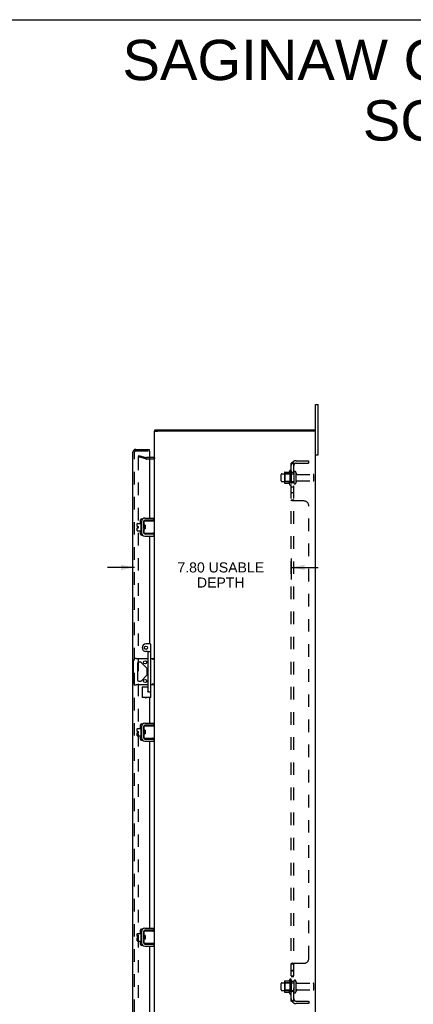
# Model space of a CAD drawing. Header units: inches. Extents: x 0 to 113, y 0 to 73.
# Tile 6 of 7: x 57 to 76, y 24 to 73. Entities that reach past the tile are written whole.
import ezdxf

# ---------------------------------------------------------------- set-up
doc = ezdxf.new("R2010")
doc.units = ezdxf.units.IN
doc.header["$LTSCALE"] = 6.233333
doc.header["$MEASUREMENT"] = 0
doc.linetypes.add('HIDDEN', pattern=[0.2, 0.1, -0.1])
doc.layers.get('0').update_dxf_attribs({"linetype": 'CONTINUOUS'})
for name, color, linetype in [('DEFAULT_2', 8, 'HIDDEN'), ('DIMENSIONS', 7, 'CONTINUOUS'), ('DOOR_ASSEMBLY', 7, 'CONTINUOUS'), ('SUBPANEL', 7, 'CONTINUOUS')]:
    doc.layers.add(name, color=color, linetype=linetype)
doc.styles.get("Standard").update_dxf_attribs({"font": 'arial.ttf'})
doc.dimstyles.new('DIMSTYLE_1', dxfattribs={"dimtxt": 0.5, "dimasz": 0.666667, "dimexe": 0.09, "dimexo": 0.07, "dimgap": 0.0375, "dimtad": 0, "dimtih": 1, "dimtoh": 1, "dimzin": 4, "dimdsep": 46, "dimtxsty": 'Standard', "dimblk": '_FILLED', "dimblk1": '_FILLED', "dimblk2": '_FILLED', "dimcen": 0.09, "dimadec": 3, "dimazin": 1, "dimtfac": 1, "dimtdec": 3, "dimtofl": 0, "dimtmove": 0, "dimatfit": 3, "dimldrblk": '_FILLED', "dimfxl": 0, "dimtolj": 1, "dimtzin": 4, "dimarcsym": 0})

# ---------------------------------------------------------------- blocks, each defined once
blk = doc.blocks.new('_FILLED')
at = {"color": 0, "linetype": 'ByBlock'}
blk.add_solid([(0, 0), (-1, 0.2), (-1, -0.2)], dxfattribs=at)
blk = doc.blocks.new('*D5')
at = {"layer": 'DIMENSIONS', "color": 2, "linetype": 'Continuous'}
for p, q in [((70.165, 46.596), (70.165, 45.557)), ((62.367, 46.157), (61.034, 46.157)), ((70.165, 46.157), (71.499, 46.157))]:
    blk.add_line(p, q, dxfattribs=at)
at = {"layer": 'DIMENSIONS', "color": 2, "linetype": 'Continuous', "xscale": 0.6666666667, "yscale": 0.6666666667, "zscale": 0.6666666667}
blk.add_blockref('_FILLED', (62.367, 46.157), dxfattribs=at)
at = {"layer": 'DIMENSIONS', "color": 2, "linetype": 'Continuous', "xscale": 0.6666666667, "yscale": 0.6666666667, "zscale": 0.6666666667, "rotation": 180}
blk.add_blockref('_FILLED', (70.165, 46.157), dxfattribs=at)
at = {"layer": 'DIMENSIONS', "color": 2, "linetype": 'Continuous', "insert": (66.661, 46.407), "char_height": 0.5, "width": 4.30297, "attachment_point": 2, "line_spacing_factor": 0.9}
blk.add_mtext('7.80 USABLE\\PDEPTH', dxfattribs=at)

msp = doc.modelspace()

# ---------------------------------------------------------------- linework, layer by layer
at = {"color": 7, "linetype": 'Continuous'}
for p, q in [((0, 73.333), (113.333, 73.333)), ((71.365, 54.235), (71.5, 54.235)), ((71.5, 51.735), (71.5, 54.235)), ((63.365, 52.91), (63.52, 52.91)), ((63.385, 52.91), (63.385, 52.985)), ((71.365, 52.91), (71.218, 52.91)), ((71.335, 52.91), (71.335, 52.985)), ((71.365, 51.735), (71.5, 51.735)), ((62.688, 48.403), (62.688, 47.916)), ((62.698, 48.413), (62.718, 48.413)), ((62.728, 48.473), (62.731, 48.473)), ((62.832, 48.442), (62.832, 47.877)), ((62.836, 48.277), (62.836, 48.462)), ((62.846, 48.472), (63.365, 48.472)), ((63.332, 48.502), (62.892, 48.502)), ((63.332, 48.502), (63.332, 48.606)), ((63.365, 47.847), (63.365, 48.472)), ((62.513, 48.194), (62.513, 48.33)), ((62.513, 48.194), (62.581, 48.194)), ((62.513, 47.98), (62.513, 48.126)), ((62.513, 48.126), (62.581, 48.126)), ((62.523, 48.34), (62.688, 48.34)), ((62.523, 47.97), (62.688, 47.97)), ((62.581, 48.126), (62.581, 48.194)), ((62.698, 47.906), (62.718, 47.906)), ((62.836, 48.271), (62.832, 48.278)), ((62.832, 48.07), (62.839, 48.058)), ((62.836, 47.857), (62.836, 48.042)), ((62.896, 48.252), (62.846, 48.252)), ((62.896, 48.067), (62.846, 48.067)), ((62.854, 48.24), (62.847, 48.252)), ((62.859, 48.252), (62.853, 48.242)), ((62.867, 48.148), (62.864, 48.172)), ((62.872, 48.067), (62.878, 48.077)), ((62.877, 48.079), (62.884, 48.067)), ((62.896, 48.252), (62.896, 48.067)), ((62.728, 47.846), (62.731, 47.846)), ((63.365, 47.847), (62.846, 47.847)), ((62.892, 47.817), (63.332, 47.817)), ((63.293, 47.854), (63.285, 47.857)), ((63.332, 47.817), (63.332, 47.713)), ((62.454, 41.641), (63.05, 41.641)), ((63.19, 41.641), (63.365, 41.641)), ((62.329, 40.454), (62.329, 41.516)), ((62.52, 41.387), (62.52, 40.582)), ((62.682, 41.45), (62.583, 41.45)), ((62.992, 41.165), (62.726, 41.431)), ((63.01, 40.848), (63.01, 41.121)), ((62.726, 40.538), (62.992, 40.804)), ((63.05, 40.329), (62.454, 40.329)), ((62.583, 40.52), (62.682, 40.52)), ((63.365, 40.329), (63.19, 40.329)), ((62.513, 38.019), (62.513, 38.155)), ((62.523, 38.165), (62.688, 38.165)), ((62.688, 38.228), (62.688, 37.741)), ((62.698, 38.238), (62.718, 38.238)), ((62.728, 38.298), (62.731, 38.298)), ((62.832, 38.267), (62.832, 37.702)), ((62.836, 38.102), (62.836, 38.287)), ((62.846, 38.297), (63.365, 38.297)), ((63.332, 38.327), (62.892, 38.327)), ((63.332, 38.327), (63.332, 38.431)), ((63.365, 37.672), (63.365, 38.297)), ((62.513, 38.019), (62.581, 38.019)), ((62.513, 37.805), (62.513, 37.951)), ((62.513, 37.951), (62.581, 37.951)), ((62.523, 37.795), (62.688, 37.795)), ((62.581, 37.951), (62.581, 38.019)), ((62.698, 37.731), (62.718, 37.731)), ((62.728, 37.671), (62.731, 37.671)), ((62.836, 38.096), (62.832, 38.103)), ((62.832, 37.895), (62.839, 37.883)), ((62.836, 37.682), (62.836, 37.867)), ((62.896, 38.077), (62.846, 38.077)), ((62.896, 37.892), (62.846, 37.892)), ((63.365, 37.672), (62.846, 37.672)), ((62.854, 38.065), (62.847, 38.077)), ((62.859, 38.077), (62.853, 38.067)), ((62.867, 37.973), (62.864, 37.997)), ((62.872, 37.892), (62.878, 37.902)), ((62.877, 37.904), (62.884, 37.892)), ((62.892, 37.642), (63.332, 37.642)), ((62.896, 38.077), (62.896, 37.892)), ((63.293, 37.679), (63.285, 37.682)), ((63.332, 37.642), (63.332, 37.538)), ((62.513, 27.844), (62.513, 27.98)), ((62.523, 27.99), (62.688, 27.99)), ((62.688, 28.053), (62.688, 27.566)), ((62.698, 28.063), (62.718, 28.063)), ((62.728, 28.123), (62.731, 28.123)), ((62.832, 28.092), (62.832, 27.527)), ((62.836, 27.921), (62.832, 27.928)), ((62.836, 27.927), (62.836, 28.112)), ((62.846, 28.122), (63.365, 28.122)), ((62.896, 27.902), (62.846, 27.902)), ((62.854, 27.89), (62.847, 27.902)), ((62.859, 27.902), (62.853, 27.892)), ((63.332, 28.152), (62.892, 28.152)), ((62.896, 27.902), (62.896, 27.717)), ((63.332, 28.152), (63.332, 28.256)), ((63.365, 27.497), (63.365, 28.122)), ((62.513, 27.844), (62.581, 27.844)), ((62.513, 27.776), (62.581, 27.776)), ((62.513, 27.63), (62.513, 27.776)), ((62.523, 27.62), (62.688, 27.62)), ((62.581, 27.776), (62.581, 27.844)), ((62.698, 27.556), (62.718, 27.556)), ((62.728, 27.496), (62.731, 27.496)), ((62.832, 27.72), (62.839, 27.708)), ((62.836, 27.507), (62.836, 27.692)), ((62.896, 27.717), (62.846, 27.717)), ((63.365, 27.497), (62.846, 27.497)), ((62.867, 27.798), (62.864, 27.822)), ((62.872, 27.717), (62.878, 27.727)), ((62.877, 27.729), (62.884, 27.717)), ((62.892, 27.467), (63.332, 27.467)), ((63.293, 27.504), (63.285, 27.507)), ((63.332, 27.467), (63.332, 27.363))]:
    msp.add_line(p, q, dxfattribs=at)
at = {"color": 3, "linetype": 'Continuous'}
for p, q in [((71.365, 21.735), (71.365, 54.235)), ((63.365, 48.472), (63.365, 52.91)), ((63.385, 52.985), (71.335, 52.985)), ((71.21, 52.91), (63.52, 52.91)), ((63.295, 51.61), (63.117, 51.61)), ((62.728, 48.473), (62.728, 47.846)), ((62.892, 48.606), (63.332, 48.606)), ((62.892, 47.713), (63.332, 47.713)), ((63.365, 38.297), (63.365, 47.847)), ((62.728, 38.298), (62.728, 37.671)), ((62.892, 38.431), (63.332, 38.431)), ((63.365, 28.122), (63.365, 37.672)), ((62.892, 37.538), (63.332, 37.538)), ((62.728, 28.123), (62.728, 27.496)), ((62.892, 28.256), (63.332, 28.256)), ((62.892, 27.363), (63.332, 27.363)), ((63.365, 23.06), (63.365, 27.497))]:
    msp.add_line(p, q, dxfattribs=at)
at = {"color": 7, "linetype": 'Continuous'}
for points in [[(63.285, 48.462), (63.293, 48.465), (63.296, 48.466), (63.299, 48.467), (63.302, 48.468), (63.305, 48.469), (63.308, 48.469), (63.311, 48.47), (63.313, 48.471), (63.316, 48.471), (63.318, 48.472), (63.32, 48.472), (63.322, 48.472), (63.324, 48.472)], [(62.839, 48.183), (62.838, 48.194), (62.838, 48.204), (62.837, 48.214), (62.836, 48.224), (62.835, 48.233), (62.835, 48.241), (62.834, 48.249), (62.833, 48.256), (62.833, 48.263), (62.832, 48.269), (62.832, 48.269)], [(62.836, 48.277), (62.836, 48.275), (62.836, 48.273), (62.836, 48.272), (62.836, 48.27), (62.837, 48.269), (62.837, 48.267), (62.837, 48.266), (62.837, 48.265), (62.838, 48.263), (62.838, 48.262), (62.838, 48.261), (62.839, 48.26), (62.839, 48.259), (62.84, 48.258), (62.84, 48.257), (62.841, 48.256), (62.841, 48.255), (62.842, 48.255), (62.842, 48.254), (62.843, 48.253), (62.844, 48.253), (62.844, 48.252), (62.845, 48.252), (62.846, 48.252)], [(62.846, 48.067), (62.845, 48.067), (62.844, 48.067), (62.844, 48.066), (62.843, 48.066), (62.842, 48.065), (62.842, 48.065), (62.841, 48.064), (62.841, 48.063), (62.84, 48.062), (62.84, 48.061), (62.839, 48.06), (62.839, 48.059), (62.839, 48.058), (62.838, 48.057), (62.838, 48.056), (62.837, 48.055), (62.837, 48.053), (62.837, 48.052), (62.837, 48.05), (62.836, 48.049), (62.836, 48.047), (62.836, 48.046), (62.836, 48.044), (62.836, 48.042)], [(62.842, 48.129), (62.841, 48.151), (62.839, 48.183)], [(62.847, 48.067), (62.847, 48.073), (62.846, 48.081), (62.845, 48.09), (62.844, 48.099), (62.844, 48.109), (62.843, 48.119), (62.842, 48.129)], [(62.864, 48.172), (62.863, 48.18), (62.863, 48.188), (62.862, 48.195), (62.861, 48.202), (62.86, 48.209), (62.859, 48.215), (62.859, 48.221), (62.858, 48.226), (62.857, 48.23), (62.856, 48.234), (62.856, 48.237), (62.855, 48.239), (62.854, 48.24)], [(62.877, 48.079), (62.876, 48.08), (62.875, 48.082), (62.875, 48.085), (62.874, 48.089), (62.873, 48.093), (62.872, 48.099), (62.871, 48.104), (62.871, 48.11), (62.87, 48.117), (62.869, 48.124), (62.868, 48.132), (62.867, 48.14), (62.867, 48.148)], [(62.889, 48.183), (62.888, 48.194), (62.888, 48.204), (62.887, 48.214), (62.886, 48.224), (62.885, 48.233), (62.885, 48.242), (62.884, 48.249), (62.884, 48.252)], [(62.892, 48.129), (62.891, 48.151), (62.889, 48.183)], [(62.896, 48.08), (62.896, 48.081), (62.895, 48.089), (62.894, 48.099), (62.894, 48.108), (62.893, 48.118), (62.892, 48.129)], [(63.324, 47.847), (63.322, 47.847), (63.32, 47.847), (63.318, 47.848), (63.316, 47.848), (63.313, 47.848), (63.311, 47.849), (63.308, 47.85), (63.305, 47.85), (63.302, 47.851), (63.299, 47.852), (63.296, 47.853), (63.293, 47.854)], [(63.359, 41.641), (63.356, 41.64), (63.352, 41.639), (63.347, 41.637), (63.343, 41.634), (63.338, 41.631), (63.332, 41.627), (63.327, 41.623), (63.321, 41.619), (63.315, 41.615), (63.309, 41.61), (63.303, 41.605), (63.297, 41.6), (63.29, 41.595), (63.284, 41.59), (63.278, 41.585), (63.272, 41.581)], [(63.29, 40.374), (63.278, 40.384), (63.272, 40.389)], [(63.359, 40.329), (63.356, 40.329), (63.352, 40.33), (63.347, 40.332), (63.343, 40.335), (63.338, 40.338), (63.332, 40.342), (63.327, 40.346), (63.321, 40.35), (63.315, 40.354), (63.309, 40.359), (63.303, 40.364), (63.297, 40.369), (63.29, 40.374)], [(63.285, 38.287), (63.293, 38.29), (63.296, 38.291), (63.299, 38.292), (63.302, 38.293), (63.305, 38.294), (63.308, 38.294), (63.311, 38.295), (63.313, 38.296), (63.316, 38.296), (63.318, 38.297), (63.32, 38.297), (63.322, 38.297), (63.324, 38.297)], [(62.839, 38.008), (62.838, 38.019), (62.838, 38.029), (62.837, 38.039), (62.836, 38.049), (62.835, 38.058), (62.835, 38.066), (62.834, 38.074), (62.833, 38.081), (62.833, 38.088), (62.832, 38.094), (62.832, 38.094)], [(62.836, 38.102), (62.836, 38.1), (62.836, 38.098), (62.836, 38.097), (62.836, 38.095), (62.837, 38.094), (62.837, 38.092), (62.837, 38.091), (62.837, 38.09), (62.838, 38.088), (62.838, 38.087), (62.838, 38.086), (62.839, 38.085), (62.839, 38.084), (62.84, 38.083), (62.84, 38.082), (62.841, 38.081), (62.841, 38.08), (62.842, 38.08), (62.842, 38.079), (62.843, 38.078), (62.844, 38.078), (62.844, 38.077), (62.845, 38.077), (62.846, 38.077)], [(62.846, 37.892), (62.845, 37.892), (62.844, 37.892), (62.844, 37.891), (62.843, 37.891), (62.842, 37.89), (62.842, 37.89), (62.841, 37.889), (62.841, 37.888), (62.84, 37.887), (62.84, 37.886), (62.839, 37.885), (62.839, 37.884), (62.839, 37.883), (62.838, 37.882), (62.838, 37.881), (62.837, 37.88), (62.837, 37.878), (62.837, 37.877), (62.837, 37.875), (62.836, 37.874), (62.836, 37.872), (62.836, 37.871), (62.836, 37.869), (62.836, 37.867)], [(62.842, 37.954), (62.841, 37.976), (62.839, 38.008)], [(62.847, 37.892), (62.847, 37.898), (62.846, 37.906), (62.845, 37.915), (62.844, 37.924), (62.844, 37.934), (62.843, 37.944), (62.842, 37.954)], [(62.864, 37.997), (62.863, 38.005), (62.863, 38.013), (62.862, 38.02), (62.861, 38.027), (62.86, 38.034), (62.859, 38.04), (62.859, 38.046), (62.858, 38.051), (62.857, 38.055), (62.856, 38.059), (62.856, 38.062), (62.855, 38.064), (62.854, 38.065)], [(62.877, 37.904), (62.876, 37.905), (62.875, 37.907), (62.875, 37.91), (62.874, 37.914), (62.873, 37.918), (62.872, 37.924), (62.871, 37.929), (62.871, 37.935), (62.87, 37.942), (62.869, 37.949), (62.868, 37.957), (62.867, 37.965), (62.867, 37.973)], [(62.889, 38.008), (62.888, 38.019), (62.888, 38.029), (62.887, 38.039), (62.886, 38.049), (62.885, 38.058), (62.885, 38.067), (62.884, 38.074), (62.884, 38.077)], [(62.892, 37.954), (62.891, 37.976), (62.889, 38.008)], [(62.896, 37.905), (62.896, 37.906), (62.895, 37.914), (62.894, 37.924), (62.894, 37.933), (62.893, 37.943), (62.892, 37.954)], [(63.324, 37.672), (63.322, 37.672), (63.32, 37.672), (63.318, 37.673), (63.316, 37.673), (63.313, 37.673), (63.311, 37.674), (63.308, 37.675), (63.305, 37.675), (63.302, 37.676), (63.299, 37.677), (63.296, 37.678), (63.293, 37.679)], [(62.839, 27.833), (62.838, 27.844), (62.838, 27.854), (62.837, 27.864), (62.836, 27.874), (62.835, 27.883), (62.835, 27.891), (62.834, 27.899), (62.833, 27.906), (62.833, 27.913), (62.832, 27.919), (62.832, 27.919)], [(62.836, 27.927), (62.836, 27.925), (62.836, 27.923), (62.836, 27.922), (62.836, 27.92), (62.837, 27.919), (62.837, 27.917), (62.837, 27.916), (62.837, 27.915), (62.838, 27.913), (62.838, 27.912), (62.838, 27.911), (62.839, 27.91), (62.839, 27.909), (62.84, 27.908), (62.84, 27.907), (62.841, 27.906), (62.841, 27.905), (62.842, 27.905), (62.842, 27.904), (62.843, 27.903), (62.844, 27.903), (62.844, 27.902), (62.845, 27.902), (62.846, 27.902)], [(62.864, 27.822), (62.863, 27.83), (62.863, 27.838), (62.862, 27.845), (62.861, 27.852), (62.86, 27.859), (62.859, 27.865), (62.859, 27.871), (62.858, 27.876), (62.857, 27.88), (62.856, 27.884), (62.856, 27.887), (62.855, 27.889), (62.854, 27.89)], [(62.889, 27.833), (62.888, 27.844), (62.888, 27.854), (62.887, 27.864), (62.886, 27.874), (62.885, 27.883), (62.885, 27.892), (62.884, 27.899), (62.884, 27.902)], [(63.285, 28.112), (63.293, 28.115), (63.296, 28.116), (63.299, 28.117), (63.302, 28.118), (63.305, 28.119), (63.308, 28.119), (63.311, 28.12), (63.313, 28.121), (63.316, 28.121), (63.318, 28.122), (63.32, 28.122), (63.322, 28.122), (63.324, 28.122)], [(62.846, 27.717), (62.845, 27.717), (62.844, 27.717), (62.844, 27.716), (62.843, 27.716), (62.842, 27.715), (62.842, 27.715), (62.841, 27.714), (62.841, 27.713), (62.84, 27.712), (62.84, 27.711), (62.839, 27.71), (62.839, 27.709), (62.839, 27.708), (62.838, 27.707), (62.838, 27.706), (62.837, 27.705), (62.837, 27.703), (62.837, 27.702), (62.837, 27.7), (62.836, 27.699), (62.836, 27.697), (62.836, 27.696), (62.836, 27.694), (62.836, 27.692)], [(62.842, 27.779), (62.841, 27.801), (62.839, 27.833)], [(62.847, 27.717), (62.847, 27.723), (62.846, 27.731), (62.845, 27.74), (62.844, 27.749), (62.844, 27.759), (62.843, 27.769), (62.842, 27.779)], [(62.877, 27.729), (62.876, 27.73), (62.875, 27.732), (62.875, 27.735), (62.874, 27.739), (62.873, 27.743), (62.872, 27.749), (62.871, 27.754), (62.871, 27.76), (62.87, 27.767), (62.869, 27.774), (62.868, 27.782), (62.867, 27.79), (62.867, 27.798)], [(62.892, 27.779), (62.891, 27.801), (62.889, 27.833)], [(62.896, 27.73), (62.896, 27.731), (62.895, 27.739), (62.894, 27.749), (62.894, 27.758), (62.893, 27.768), (62.892, 27.779)], [(63.324, 27.497), (63.322, 27.497), (63.32, 27.497), (63.318, 27.498), (63.316, 27.498), (63.313, 27.498), (63.311, 27.499), (63.308, 27.5), (63.305, 27.5), (63.302, 27.501), (63.299, 27.502), (63.296, 27.503), (63.293, 27.504)]]:
    msp.add_lwpolyline(points, dxfattribs=at)
for centre in [(62.901, 41.45), (62.901, 40.52)]:
    msp.add_circle(centre, 0.08, dxfattribs=at)
at = {"color": 3, "linetype": 'Continuous'}
for centre, radius, start, end in [((63.295, 51.68), 0.07, 270, 360), ((62.892, 48.442), 0.164, 90, 180), ((62.892, 47.877), 0.164, 180, 270), ((62.892, 38.267), 0.164, 90, 180), ((62.892, 37.702), 0.164, 180, 270), ((62.892, 28.092), 0.164, 90, 180), ((62.892, 27.527), 0.164, 180, 270)]:
    msp.add_arc(centre, radius, start, end, dxfattribs=at)
at = {"color": 7, "linetype": 'Continuous'}
for centre, radius, start, end in [((62.698, 48.403), 0.01, 90, 180), ((62.718, 48.403), 0.01, 0, 90), ((62.892, 48.442), 0.06, 90, 180), ((62.846, 48.462), 0.01, 90, 144.8477), ((62.523, 48.33), 0.01, 90, 180), ((62.523, 47.98), 0.01, 180, 270), ((62.698, 47.916), 0.01, 180, 270), ((62.718, 47.916), 0.01, 270, 360), ((62.892, 47.877), 0.06, 180, 270), ((62.846, 47.857), 0.01, 214.8438, 270), ((62.454, 41.516), 0.125, 90, 180), ((62.583, 41.387), 0.0625, 90, 180), ((62.682, 41.387), 0.0625, 45, 90), ((62.948, 41.121), 0.0625, 0, 45), ((62.583, 40.582), 0.0625, 180, 270), ((62.948, 40.848), 0.0625, 315, 360), ((62.454, 40.454), 0.125, 180, 270), ((62.682, 40.582), 0.0625, 270, 315), ((62.523, 38.155), 0.01, 90, 180), ((62.698, 38.228), 0.01, 90, 180), ((62.718, 38.228), 0.01, 0, 90), ((62.892, 38.267), 0.06, 90, 180), ((62.846, 38.287), 0.01, 90, 144.8477), ((62.523, 37.805), 0.01, 180, 270), ((62.698, 37.741), 0.01, 180, 270), ((62.718, 37.741), 0.01, 270, 360), ((62.892, 37.702), 0.06, 180, 270), ((62.846, 37.682), 0.01, 214.8438, 270), ((62.523, 27.98), 0.01, 90, 180), ((62.698, 28.053), 0.01, 90, 180), ((62.718, 28.053), 0.01, 0, 90), ((62.892, 28.092), 0.06, 90, 180), ((62.846, 28.112), 0.01, 90, 144.8477), ((62.523, 27.63), 0.01, 180, 270), ((62.698, 27.566), 0.01, 180, 270), ((62.718, 27.566), 0.01, 270, 360), ((62.892, 27.527), 0.06, 180, 270), ((62.846, 27.507), 0.01, 180, 189.0225), ((62.846, 27.507), 0.01, 214.7076, 270)]:
    msp.add_arc(centre, radius, start, end, dxfattribs=at)
at = {"layer": 'DEFAULT_2', "color": 8, "linetype": 'HIDDEN'}
for p, q in [((62.572, 51.714), (62.553, 51.641)), ((62.937, 51.538), (62.553, 51.641)), ((62.553, 51.611), (62.553, 51.609)), ((62.553, 51.609), (62.553, 24.36)), ((62.572, 51.629), (62.571, 51.629)), ((62.572, 51.714), (62.957, 51.611)), ((63.117, 51.61), (62.967, 51.61)), ((63.295, 51.535), (62.967, 51.535)), ((69.829, 50.865), (69.829, 50.354)), ((69.849, 50.793), (69.829, 50.813)), ((69.84, 50.887), (70.068, 50.887)), ((70.095, 50.965), (70.095, 50.254)), ((70.145, 50.793), (70.165, 50.813)), ((70.165, 50.944), (70.165, 50.275)), ((70.29, 50.867), (70.29, 50.352)), ((70.4, 50.867), (70.4, 50.352)), ((69.665, 50.452), (69.665, 50.767)), ((69.695, 50.797), (70.29, 50.797)), ((69.695, 50.422), (70.29, 50.422)), ((69.849, 50.426), (69.829, 50.406)), ((69.84, 50.332), (70.068, 50.332)), ((69.849, 50.793), (69.849, 50.426)), ((70.145, 50.793), (69.849, 50.793)), ((70.145, 50.426), (69.849, 50.426)), ((70.145, 50.793), (70.145, 50.426)), ((70.145, 50.426), (70.165, 50.406)), ((70.463, 50.775), (71.26, 50.775)), ((70.463, 50.445), (71.26, 50.445)), ((71.29, 50.475), (71.29, 50.745)), ((69.665, 25.202), (69.665, 25.517)), ((69.695, 25.547), (70.29, 25.547)), ((69.829, 25.615), (69.829, 25.104)), ((69.849, 25.543), (69.829, 25.563)), ((69.84, 25.637), (70.068, 25.637)), ((70.145, 25.543), (69.849, 25.543)), ((69.849, 25.543), (69.849, 25.176)), ((70.095, 25.715), (70.095, 25.004)), ((70.145, 25.543), (70.165, 25.563)), ((70.145, 25.543), (70.145, 25.176)), ((70.165, 25.694), (70.165, 25.025)), ((70.29, 25.617), (70.29, 25.102)), ((70.4, 25.617), (70.4, 25.102)), ((70.463, 25.525), (71.26, 25.525)), ((71.29, 25.225), (71.29, 25.495)), ((69.695, 25.172), (70.29, 25.172)), ((69.849, 25.176), (69.829, 25.156)), ((69.84, 25.082), (70.068, 25.082)), ((70.145, 25.176), (69.849, 25.176)), ((70.145, 25.176), (70.165, 25.156)), ((70.463, 25.195), (71.26, 25.195))]:
    msp.add_line(p, q, dxfattribs=at)
for points in [[(62.571, 51.629), (62.569, 51.629), (62.567, 51.628), (62.565, 51.628), (62.564, 51.627), (62.562, 51.626), (62.56, 51.625), (62.559, 51.623), (62.558, 51.622), (62.556, 51.62), (62.555, 51.619), (62.554, 51.617), (62.554, 51.615), (62.553, 51.613), (62.553, 51.611)], [(62.577, 51.628), (62.575, 51.629), (62.573, 51.629), (62.572, 51.629)]]:
    msp.add_lwpolyline(points, dxfattribs=at)
for centre, radius, start, end in [((62.967, 51.65), 0.115, 255, 270), ((62.967, 51.65), 0.04, 255, 270), ((63.295, 51.68), 0.145, 270, 317.0142), ((69.971, 50.865), 0.141, 174.7919, 180), ((69.84, 50.877), 0.01, 90, 174.8062), ((70.049, 50.897), 0.01, 270, 336.0321), ((70.696, 50.61), 0.698, 149.3369, 156.0321), ((70.127, 50.944), 0.0384, 0, 145.5503), ((70.345, 50.867), 0.055, 0, 180), ((70.463, 50.837), 0.0625, 180, 270), ((69.695, 50.767), 0.03, 90, 180), ((69.695, 50.452), 0.03, 180, 270), ((69.971, 50.354), 0.141, 180, 185.2081), ((69.84, 50.342), 0.01, 185.1938, 270), ((70.049, 50.322), 0.01, 23.9679, 90), ((70.696, 50.61), 0.698, 203.9679, 210.6631), ((70.345, 50.352), 0.055, 180, 360), ((70.463, 50.382), 0.0625, 90, 180), ((71.26, 50.745), 0.03, 360, 90), ((71.26, 50.475), 0.03, 270, 0), ((70.127, 50.275), 0.0384, 214.4497, 360), ((69.695, 25.517), 0.03, 90, 180), ((69.971, 25.615), 0.141, 174.7919, 180), ((69.84, 25.627), 0.01, 90, 174.8062), ((70.049, 25.647), 0.01, 270, 336.0321), ((70.696, 25.36), 0.698, 149.3369, 156.0321), ((70.127, 25.694), 0.0384, 0, 145.5503), ((70.345, 25.617), 0.055, 0, 180), ((70.463, 25.587), 0.0625, 180, 270), ((71.26, 25.495), 0.03, 360, 90), ((69.695, 25.202), 0.03, 180, 270), ((69.971, 25.104), 0.141, 180, 185.2081), ((69.84, 25.092), 0.01, 185.1938, 270), ((70.049, 25.072), 0.01, 23.9679, 90), ((70.696, 25.36), 0.698, 203.9679, 210.6631), ((70.127, 25.025), 0.0384, 214.4497, 360), ((70.345, 25.102), 0.055, 180, 360), ((70.463, 25.132), 0.0625, 90, 180), ((71.26, 25.225), 0.03, 270, 0)]:
    msp.add_arc(centre, radius, start, end, dxfattribs=at)
at = {"layer": 'DOOR_ASSEMBLY', "color": 3, "linetype": 'Continuous'}
for p, q in [((62.292, 24.098), (62.292, 51.871)), ((62.437, 52.016), (63.117, 52.016)), ((63.117, 51.925), (63.117, 48.606)), ((62.676, 48.34), (62.676, 48.516)), ((62.726, 48.566), (62.782, 48.566)), ((62.832, 48.449), (62.832, 48.278)), ((63.117, 48.502), (63.117, 48.472)), ((62.676, 47.803), (62.676, 47.97)), ((62.832, 48.069), (62.832, 47.87)), ((62.782, 47.753), (62.726, 47.753)), ((63.117, 47.847), (63.117, 47.817)), ((63.117, 47.713), (63.117, 42.36)), ((63.117, 39.697), (63.117, 38.431)), ((62.676, 38.165), (62.676, 38.341)), ((62.726, 38.391), (62.782, 38.391)), ((62.832, 38.274), (62.832, 38.103)), ((63.117, 38.327), (63.117, 38.297)), ((62.676, 37.628), (62.676, 37.795)), ((62.832, 37.894), (62.832, 37.695)), ((63.117, 37.672), (63.117, 37.642)), ((62.782, 37.578), (62.726, 37.578)), ((63.117, 37.538), (63.117, 28.256)), ((62.676, 27.99), (62.676, 28.166)), ((62.726, 28.216), (62.782, 28.216)), ((62.832, 28.099), (62.832, 27.928)), ((63.117, 28.152), (63.117, 28.122)), ((62.676, 27.453), (62.676, 27.62)), ((62.782, 27.403), (62.726, 27.403)), ((62.832, 27.719), (62.832, 27.52)), ((63.117, 27.497), (63.117, 27.467)), ((63.117, 27.363), (63.117, 24.044))]:
    msp.add_line(p, q, dxfattribs=at)
at = {"layer": 'DOOR_ASSEMBLY', "color": 8, "linetype": 'HIDDEN'}
for p, q in [((62.367, 24.098), (62.367, 51.871)), ((62.437, 51.941), (63.102, 51.941))]:
    msp.add_line(p, q, dxfattribs=at)
at = {"layer": 'DOOR_ASSEMBLY', "color": 7, "linetype": 'Continuous'}
for p, q in [((63.117, 51.941), (63.102, 51.941)), ((63.117, 51.941), (63.117, 52.016)), ((63.16, 42.36), (62.94, 42.36)), ((63.19, 39.697), (63.19, 42.33)), ((63.02, 41.985), (62.94, 41.985)), ((63.05, 40.015), (63.05, 41.955)), ((63.08, 41.985), (63.16, 41.985)), ((62.752, 40.235), (62.752, 39.697)), ((62.752, 40.235), (63.05, 40.235)), ((63.19, 39.697), (62.752, 39.697)), ((63.072, 39.985), (63.16, 39.985))]:
    msp.add_line(p, q, dxfattribs=at)
for points in [[(62.752, 40.235), (62.753, 40.234), (62.753, 40.234), (62.754, 40.233), (62.774, 40.213)], [(62.774, 40.213), (62.778, 40.209), (62.782, 40.205)], [(62.752, 39.697), (62.753, 39.697), (62.753, 39.698), (62.754, 39.699), (62.774, 39.718)], [(62.774, 39.718), (62.778, 39.723), (62.782, 39.727)], [(63.02, 40.015), (63.027, 40.008), (63.033, 40.002), (63.04, 39.997), (63.046, 39.992), (63.053, 39.989), (63.059, 39.986), (63.066, 39.985), (63.072, 39.985)], [(63.169, 39.718), (63.164, 39.723), (63.16, 39.727)], [(63.19, 39.697), (63.19, 39.697), (63.189, 39.698), (63.188, 39.699), (63.169, 39.718)]]:
    msp.add_lwpolyline(points, dxfattribs=at)
for radius in [0.085, 0.08]:
    msp.add_circle((62.94, 42.172), radius, dxfattribs=at)
at = {"layer": 'DOOR_ASSEMBLY', "color": 3, "linetype": 'Continuous'}
for centre, radius, start, end in [((62.437, 51.871), 0.145, 90, 180), ((63.102, 51.925), 0.0156, 0, 90), ((62.726, 48.516), 0.05, 90, 180), ((62.782, 48.516), 0.05, 87.7617, 90), ((62.726, 47.803), 0.05, 180, 270), ((62.782, 47.803), 0.05, 270, 272.2383), ((62.94, 39.797), 0.109, 246.6065, 293.3935), ((62.726, 38.341), 0.05, 90, 180), ((62.782, 38.341), 0.05, 87.7617, 90), ((62.726, 37.628), 0.05, 180, 270), ((62.782, 37.628), 0.05, 270, 272.2383), ((62.726, 28.166), 0.05, 90, 180), ((62.782, 28.166), 0.05, 87.7617, 90), ((62.726, 27.453), 0.05, 180, 270), ((62.782, 27.453), 0.05, 270, 272.2383)]:
    msp.add_arc(centre, radius, start, end, dxfattribs=at)
at = {"layer": 'DOOR_ASSEMBLY', "color": 8, "linetype": 'HIDDEN'}
msp.add_arc((62.437, 51.871), 0.07, 90, 180, dxfattribs=at)
at = {"layer": 'DOOR_ASSEMBLY', "color": 7, "linetype": 'Continuous'}
for centre, radius, start, end in [((62.94, 42.172), 0.188, 90, 270), ((63.16, 42.33), 0.03, 0, 90), ((63.02, 41.955), 0.03, 359.9987, 89.9934), ((63.08, 41.955), 0.03, 90, 180), ((63.16, 41.955), 0.03, 0, 90), ((63.08, 40.015), 0.03, 180, 270), ((63.16, 40.015), 0.03, 270, 360)]:
    msp.add_arc(centre, radius, start, end, dxfattribs=at)
at = {"layer": 'SUBPANEL', "color": 8, "linetype": 'HIDDEN'}
for p, q in [((70.165, 24.641), (70.165, 51.328)), ((70.29, 51.328), (70.165, 51.328)), ((70.219, 51.367), (70.316, 51.287)), ((70.244, 51.326), (70.245, 51.326)), ((70.245, 51.326), (70.247, 51.325)), ((70.247, 51.325), (70.248, 51.325)), ((70.248, 51.325), (70.25, 51.324)), ((70.25, 51.324), (70.251, 51.324)), ((70.251, 51.324), (70.253, 51.323)), ((70.253, 51.323), (70.254, 51.323)), ((70.254, 51.323), (70.256, 51.323)), ((70.256, 51.323), (70.257, 51.322)), ((70.257, 51.322), (70.259, 51.321)), ((70.259, 51.321), (70.261, 51.321)), ((70.29, 24.641), (70.29, 51.328)), ((70.402, 51.453), (71.04, 51.453)), ((70.402, 51.328), (71.04, 51.328)), ((71.04, 51.328), (71.04, 51.453)), ((70.29, 50.86), (70.165, 50.86)), ((70.29, 50.36), (70.165, 50.36)), ((70.29, 50.131), (70.165, 50.131)), ((70.29, 49.85), (70.165, 49.85)), ((70.29, 49.489), (70.165, 49.489)), ((70.79, 49.453), (70.219, 49.453)), ((70.312, 49.467), (70.311, 49.468)), ((71.04, 26.766), (71.04, 49.203)), ((70.165, 26.482), (70.165, 26.48)), ((70.29, 26.48), (70.165, 26.48)), ((70.179, 26.496), (70.176, 26.494)), ((70.219, 26.516), (70.79, 26.516)), ((70.291, 26.482), (70.29, 26.48)), ((70.316, 26.507), (70.315, 26.506)), ((70.316, 26.511), (70.316, 26.51)), ((70.29, 26.155), (70.165, 26.155)), ((70.29, 26.119), (70.165, 26.119)), ((70.29, 25.874), (70.165, 25.874)), ((70.29, 25.838), (70.165, 25.838)), ((70.29, 25.61), (70.165, 25.61)), ((70.29, 25.11), (70.165, 25.11)), ((70.29, 24.641), (70.165, 24.641)), ((70.219, 24.602), (70.316, 24.682)), ((70.25, 24.645), (70.248, 24.644)), ((70.253, 24.646), (70.252, 24.645)), ((70.255, 24.646), (70.253, 24.646)), ((70.257, 24.647), (70.255, 24.646)), ((70.258, 24.647), (70.257, 24.647)), ((70.26, 24.648), (70.258, 24.647)), ((70.261, 24.648), (70.26, 24.648)), ((70.263, 24.649), (70.261, 24.648)), ((70.308, 24.668), (70.304, 24.663)), ((70.402, 24.641), (71.04, 24.641)), ((71.04, 24.516), (70.402, 24.516)), ((71.04, 24.641), (71.04, 24.516))]:
    msp.add_line(p, q, dxfattribs=at)
for points in [[(70.188, 51.348), (70.185, 51.347), (70.182, 51.346), (70.179, 51.344), (70.176, 51.343), (70.174, 51.341), (70.171, 51.339), (70.169, 51.337), (70.168, 51.336), (70.167, 51.334), (70.166, 51.332), (70.166, 51.331), (70.165, 51.329), (70.165, 51.328)], [(70.219, 51.367), (70.218, 51.365), (70.216, 51.363), (70.213, 51.361), (70.211, 51.359), (70.208, 51.358), (70.205, 51.356), (70.201, 51.354), (70.198, 51.353), (70.194, 51.351), (70.188, 51.348)], [(70.234, 51.328), (70.233, 51.328), (70.233, 51.328), (70.233, 51.328), (70.232, 51.328), (70.232, 51.328), (70.231, 51.328), (70.231, 51.328), (70.231, 51.328), (70.231, 51.328), (70.231, 51.328)], [(70.231, 51.328), (70.231, 51.328), (70.231, 51.328), (70.231, 51.328), (70.231, 51.328), (70.231, 51.328), (70.232, 51.328), (70.232, 51.328), (70.232, 51.328), (70.233, 51.328), (70.233, 51.328), (70.234, 51.328), (70.234, 51.328), (70.235, 51.328), (70.236, 51.328), (70.236, 51.328), (70.237, 51.327), (70.237, 51.327), (70.238, 51.327), (70.239, 51.327), (70.239, 51.327), (70.24, 51.327), (70.241, 51.327), (70.241, 51.326), (70.242, 51.326), (70.243, 51.326), (70.243, 51.326), (70.244, 51.326)], [(70.261, 51.321), (70.262, 51.32), (70.263, 51.32), (70.264, 51.32), (70.265, 51.319), (70.266, 51.319), (70.267, 51.319), (70.268, 51.318), (70.269, 51.318), (70.27, 51.318), (70.271, 51.317), (70.271, 51.317), (70.272, 51.316), (70.273, 51.316), (70.274, 51.316), (70.275, 51.315), (70.276, 51.315), (70.277, 51.315), (70.277, 51.314), (70.278, 51.314), (70.279, 51.313), (70.28, 51.313), (70.281, 51.313), (70.281, 51.312), (70.282, 51.312), (70.283, 51.312), (70.283, 51.311), (70.284, 51.311), (70.285, 51.311), (70.286, 51.31), (70.286, 51.31), (70.287, 51.31), (70.288, 51.309), (70.288, 51.309), (70.289, 51.309), (70.289, 51.308), (70.29, 51.308), (70.29, 51.308), (70.291, 51.307), (70.291, 51.307), (70.292, 51.307), (70.292, 51.307), (70.293, 51.306), (70.293, 51.306), (70.294, 51.306), (70.294, 51.306), (70.294, 51.305), (70.294, 51.305)], [(70.305, 51.304), (70.304, 51.306), (70.302, 51.308), (70.3, 51.31), (70.298, 51.312), (70.297, 51.314), (70.295, 51.316), (70.294, 51.318), (70.293, 51.32), (70.292, 51.322), (70.291, 51.324), (70.291, 51.325), (70.291, 51.327), (70.29, 51.328)], [(70.294, 51.305), (70.294, 51.305), (70.294, 51.305), (70.294, 51.305), (70.294, 51.305), (70.294, 51.306), (70.294, 51.306), (70.294, 51.306), (70.293, 51.306), (70.293, 51.306), (70.293, 51.307), (70.292, 51.307), (70.292, 51.307), (70.291, 51.308), (70.291, 51.308)], [(70.316, 51.287), (70.316, 51.288), (70.316, 51.289), (70.316, 51.289), (70.316, 51.29), (70.316, 51.291), (70.316, 51.292), (70.315, 51.293), (70.314, 51.294), (70.313, 51.295), (70.312, 51.296), (70.311, 51.298), (70.31, 51.299), (70.308, 51.301), (70.305, 51.304)], [(70.166, 49.485), (70.166, 49.486), (70.165, 49.487), (70.165, 49.489)], [(70.174, 49.476), (70.171, 49.478), (70.169, 49.48), (70.168, 49.482), (70.167, 49.483), (70.166, 49.485), (70.166, 49.486), (70.165, 49.487), (70.165, 49.489)], [(70.179, 49.473), (70.176, 49.475), (70.174, 49.476), (70.171, 49.478)], [(70.185, 49.47), (70.182, 49.472), (70.179, 49.473)], [(70.198, 49.465), (70.191, 49.467), (70.188, 49.469), (70.185, 49.47)], [(70.213, 49.457), (70.211, 49.459), (70.208, 49.46), (70.205, 49.462), (70.201, 49.463), (70.198, 49.465)], [(70.219, 49.453), (70.218, 49.455), (70.216, 49.456), (70.213, 49.457)], [(70.297, 49.479), (70.295, 49.48), (70.294, 49.481), (70.293, 49.483), (70.292, 49.484), (70.291, 49.485), (70.291, 49.486), (70.291, 49.487), (70.29, 49.489)], [(70.293, 49.483), (70.292, 49.484), (70.291, 49.485), (70.291, 49.486), (70.291, 49.487)], [(70.304, 49.474), (70.3, 49.476), (70.298, 49.478), (70.297, 49.479), (70.295, 49.48)], [(70.31, 49.469), (70.308, 49.47), (70.307, 49.472), (70.305, 49.473), (70.304, 49.474)], [(70.316, 49.453), (70.316, 49.455), (70.316, 49.456), (70.316, 49.458), (70.316, 49.459), (70.316, 49.46), (70.316, 49.462), (70.315, 49.463), (70.314, 49.464), (70.313, 49.466), (70.312, 49.467), (70.311, 49.468), (70.31, 49.469), (70.308, 49.47)], [(70.316, 49.453), (70.316, 49.455), (70.316, 49.456), (70.316, 49.458), (70.316, 49.459), (70.316, 49.46), (70.316, 49.462)], [(70.185, 26.499), (70.182, 26.497), (70.179, 26.496), (70.176, 26.494), (70.174, 26.493), (70.171, 26.491), (70.169, 26.489), (70.168, 26.487), (70.167, 26.486), (70.166, 26.484), (70.166, 26.483), (70.165, 26.482), (70.165, 26.48)], [(70.171, 26.491), (70.169, 26.489), (70.168, 26.487)], [(70.191, 26.502), (70.188, 26.5), (70.185, 26.499)], [(70.219, 26.516), (70.218, 26.514), (70.216, 26.513), (70.213, 26.512), (70.211, 26.51), (70.208, 26.509), (70.205, 26.507), (70.201, 26.506), (70.198, 26.504), (70.191, 26.502)], [(70.219, 26.516), (70.218, 26.514), (70.216, 26.513), (70.213, 26.512), (70.211, 26.51), (70.208, 26.509)], [(70.3, 26.493), (70.298, 26.492), (70.297, 26.49), (70.295, 26.489), (70.294, 26.488), (70.293, 26.486), (70.292, 26.485), (70.291, 26.484), (70.291, 26.483), (70.291, 26.482), (70.29, 26.48)], [(70.298, 26.492), (70.297, 26.49), (70.295, 26.489), (70.294, 26.488), (70.293, 26.486)], [(70.316, 26.516), (70.316, 26.514), (70.316, 26.513), (70.316, 26.511), (70.316, 26.51), (70.316, 26.509), (70.316, 26.507), (70.315, 26.506), (70.314, 26.505), (70.313, 26.504), (70.312, 26.502), (70.311, 26.501), (70.31, 26.5), (70.308, 26.499), (70.307, 26.497), (70.305, 26.496), (70.304, 26.495), (70.3, 26.493)], [(70.314, 26.505), (70.313, 26.504), (70.312, 26.502), (70.311, 26.501), (70.31, 26.5), (70.308, 26.499), (70.307, 26.497), (70.305, 26.496)], [(70.316, 26.516), (70.316, 26.514), (70.316, 26.513)], [(70.194, 24.618), (70.188, 24.621), (70.185, 24.622), (70.182, 24.623), (70.179, 24.625), (70.176, 24.626), (70.174, 24.628), (70.171, 24.63), (70.169, 24.632), (70.168, 24.633), (70.167, 24.635), (70.166, 24.637), (70.166, 24.638), (70.165, 24.64), (70.165, 24.641)], [(70.219, 24.602), (70.218, 24.604), (70.216, 24.606), (70.213, 24.608), (70.211, 24.61), (70.208, 24.611), (70.205, 24.613), (70.201, 24.615), (70.198, 24.616), (70.194, 24.618)], [(70.248, 24.644), (70.247, 24.644), (70.246, 24.644), (70.245, 24.644), (70.245, 24.643), (70.244, 24.643), (70.243, 24.643), (70.242, 24.643), (70.242, 24.643), (70.241, 24.642), (70.24, 24.642), (70.24, 24.642), (70.239, 24.642), (70.238, 24.642), (70.238, 24.642), (70.237, 24.642), (70.236, 24.642), (70.236, 24.641), (70.235, 24.641), (70.234, 24.641), (70.234, 24.641), (70.233, 24.641), (70.233, 24.641), (70.232, 24.641), (70.232, 24.641), (70.231, 24.641), (70.231, 24.641), (70.231, 24.641)], [(70.231, 24.641), (70.231, 24.641), (70.231, 24.641), (70.231, 24.641), (70.231, 24.641), (70.231, 24.641), (70.231, 24.641), (70.232, 24.641), (70.232, 24.641), (70.232, 24.641), (70.233, 24.641), (70.233, 24.641), (70.234, 24.641)], [(70.252, 24.645), (70.25, 24.645), (70.25, 24.645)], [(70.294, 24.664), (70.294, 24.664), (70.294, 24.664), (70.294, 24.664), (70.294, 24.663), (70.293, 24.663), (70.293, 24.663), (70.293, 24.663), (70.292, 24.662), (70.292, 24.662), (70.291, 24.662), (70.291, 24.662), (70.29, 24.661), (70.29, 24.661), (70.289, 24.661), (70.289, 24.66), (70.288, 24.66), (70.287, 24.66), (70.287, 24.659), (70.286, 24.659), (70.285, 24.659), (70.285, 24.658), (70.284, 24.658), (70.283, 24.658), (70.283, 24.657), (70.282, 24.657), (70.281, 24.656), (70.28, 24.656), (70.28, 24.656), (70.279, 24.655), (70.278, 24.655), (70.277, 24.655), (70.276, 24.654), (70.276, 24.654), (70.275, 24.654), (70.274, 24.653), (70.273, 24.653), (70.272, 24.652), (70.271, 24.652), (70.27, 24.652), (70.269, 24.651), (70.268, 24.651), (70.268, 24.651), (70.267, 24.65), (70.266, 24.65), (70.265, 24.65), (70.264, 24.649), (70.263, 24.649)], [(70.304, 24.663), (70.302, 24.661), (70.3, 24.659), (70.298, 24.657), (70.297, 24.655), (70.295, 24.653), (70.294, 24.651), (70.293, 24.649), (70.292, 24.647), (70.291, 24.645), (70.291, 24.644), (70.291, 24.642), (70.29, 24.641)], [(70.291, 24.661), (70.291, 24.661), (70.292, 24.662), (70.292, 24.662), (70.292, 24.662), (70.293, 24.662), (70.293, 24.663), (70.293, 24.663), (70.294, 24.663), (70.294, 24.663), (70.294, 24.664), (70.294, 24.664), (70.294, 24.664), (70.294, 24.664)], [(70.316, 24.682), (70.316, 24.681), (70.316, 24.68), (70.316, 24.68), (70.316, 24.679), (70.316, 24.678), (70.316, 24.677), (70.315, 24.676), (70.314, 24.675), (70.313, 24.674), (70.312, 24.673), (70.311, 24.671), (70.31, 24.67), (70.308, 24.668)]]:
    msp.add_lwpolyline(points, dxfattribs=at)
for centre, radius, start, end in [((70.402, 51.216), 0.237, 90, 180), ((70.402, 51.216), 0.112, 90, 180), ((70.79, 49.203), 0.25, 0, 90), ((70.79, 26.766), 0.25, 270, 360), ((70.402, 24.753), 0.237, 180, 270), ((70.402, 24.753), 0.112, 180, 270)]:
    msp.add_arc(centre, radius, start, end, dxfattribs=at)

# ---------------------------------------------------------------- texts
at = {"layer": 'DIMENSIONS', "color": 2, "linetype": 'Continuous', "insert": (87.077, 72.335), "char_height": 2, "width": 50.51301, "attachment_point": 2, "line_spacing_factor": 0.9}
msp.add_mtext('SAGINAW CONTROL & ENGINEERING\\PSCE-30H3008SS6LP', dxfattribs=at)

# ---------------------------------------------------------------- dimensions: what is measured, and where the dimension line sits
at = {"layer": 'DIMENSIONS', "color": 2, "linetype": 'Continuous'}
dim = msp.add_linear_dim(base=(70.165, 46.157), p1=(62.367, 51.941), p2=(70.165, 45.487), text='<> USABLE\\PDEPTH', dimstyle='DIMSTYLE_1', dxfattribs=at)
dim.commit()
dim.dimension.update_dxf_attribs({"geometry": '*D5', "text_midpoint": (66.661, 45.782), "dimtype": 160})

doc.saveas('drawing.dxf')
